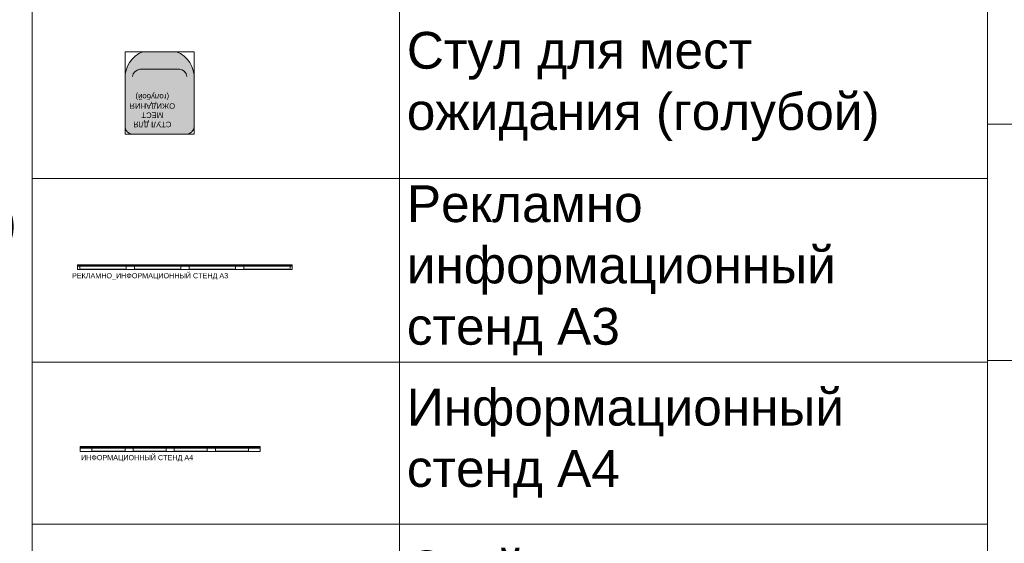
# Model space of a CAD drawing. Header units: millimetres. Extents: x -57449114 to 30620931, y -92609 to 84364.
# Tile 18 of 256: x -66089 to -59389, y -51591 to -48031. Entities that reach past the tile are written whole.
import ezdxf
from ezdxf import colors
from ezdxf.entities.mleader import LeaderData, LeaderLine
from ezdxf.math import Vec2, Vec3

# ---------------------------------------------------------------- set-up
doc = ezdxf.new("R2010")
doc.units = ezdxf.units.MM
doc.layers.get('0').update_dxf_attribs({"lineweight": 0})
doc.layers.add('06_АР_Мебель', color=4, linetype='Continuous', lineweight=9)
doc.layers.add('17_АР_Текст', color=235, linetype='Continuous', lineweight=0)
doc.layers.add('1. ПОДЛОЖКА', color=7, linetype='Continuous', lineweight=0, true_color=0x9b9292)
doc.styles.add('_ТЕКСТОВЫЙ', font='arial.ttf', dxfattribs={"width": 0.8})
doc.styles.add('HVAC_AEP', font='arial.ttf')
doc.styles.get("Standard").update_dxf_attribs({"font": 'arial.ttf'})
pattern_1 = [(45, (-19881.27647358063, -29620.09309433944), (-4.490128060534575, 4.490128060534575), [])]

# ---------------------------------------------------------------- blocks, each defined once
blk = doc.blocks.new('*T194')
at = {"color": 0, "linetype": 'ByBlock', "lineweight": -2, "transparency": 16777216}
for p, q in [((0, 0), (8500, 0)), ((0, 0), (0, -27939.33333333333)), ((8500, 0), (8500, -27939.33333333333)), ((0, -469.6666666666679), (8500, -469.6666666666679)), ((4500, -469.6666666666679), (4500, -27939.33333333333)), ((0, -4969.666666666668), (8500, -4969.666666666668)), ((0, -9469.666666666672), (8500, -9469.666666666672)), ((0, -13269.66666666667), (8500, -13269.66666666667)), ((0, -16669.66666666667), (8500, -16669.66666666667)), ((0, -20469.66666666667), (8500, -20469.66666666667)), ((0, -24269.66666666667), (8500, -24269.66666666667)), ((0, -26370.40563892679), (8500, -26370.40563892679)), ((0, -27939.33333333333), (8500, -27939.33333333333))]:
    blk.add_line(p, q, dxfattribs=at)
at = {"color": 0, "lineweight": 15, "transparency": 16777216, "style": 'HVAC_AEP'}
for s, insert, char_height, width, attachment_point in [('{\\H0.83333x;\\C256;Готовые блоки (Барьеры, АРМ, Почтальоны)}', (4250, -234.8333333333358), 300, 8497, 5), ('{\\fCalibri|b0|i0|c204|p34;\\C256;Группа блоков 1200\\P\\PПо невозможности разместить стандартный барьер для приёма посылок, применить откидную столешницу для МГН}', (4550, -2719.666666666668), 250, 3900, 4), ('{\\fCalibri|b0|i0|c204|p34;\\C256;Группа блоков 1400\\P\\PПо невозможности разместить стандартный барьер для приёма посылок, применить откидную столешницу для МГН}', (4550, -7219.666666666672), 250, 3900, 4), ('{\\fCalibri|b0|i0|c204|p34;\\C256;Группа блоков \\P\\PПочта банк 1400}', (4550, -11369.66666666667), 250, 3900, 4), ('{\\fCalibri|b0|i0|c204|p34;\\C256;Группа блоков \\P\\PПочта банк 1200}', (4550, -14969.66666666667), 250, 3900, 4), ('{\\C256;ГРУППА МЕБЕЛИ ЦСУ (ЦЕНТР СОЦИАЛЬНЫХ УСЛУГ)\\P\\PЕсли не помещается в кабинете можно установить в клиентском зале }', (4550, -18569.66666666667), 250, 3900, 4), ('{\\C256;ГРУППА МЕБЕЛИ ЦСУ (ЦЕНТР СОЦИАЛЬНЫХ УСЛУГ)\\P\\P\\fCalibri|b0|i0|c204|p34;Если нет места на стол 1400 ставим выноску на стол МГН 1200}', (4550, -22369.66666666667), 250, 3900, 4)]:
    blk.add_mtext(s, dxfattribs=dict(at, insert=insert, char_height=char_height, width=width, attachment_point=attachment_point))
blk = doc.blocks.new('_Dot')
at = {"color": 0, "linetype": 'ByBlock', "lineweight": -2}
blk.add_line((-0.5, 0), (-1, 0), dxfattribs=at)
at = {"color": 0, "linetype": 'ByBlock', "const_width": 0.5}
blk.add_lwpolyline([(-0.25, 0, 1), (0.25, 0, 1)], format="xyb", close=True, dxfattribs=at)
blk = doc.blocks.new('*T196')
at = {"color": 0, "linetype": 'ByBlock', "lineweight": -2, "transparency": 16777216}
for p, q in [((0, 0), (6500, 0)), ((0, 0), (0, -14269.66666666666)), ((6500, 0), (6500, -14269.66666666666)), ((0, -469.6666666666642), (6500, -469.6666666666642)), ((2500, -469.6666666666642), (2500, -14269.66666666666)), ((0, -1735.196452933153), (6500, -1735.196452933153)), ((0, -2985.196452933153), (6500, -2985.196452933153)), ((0, -4235.196452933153), (6500, -4235.196452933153)), ((0, -5485.196452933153), (6500, -5485.196452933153)), ((0, -6735.196452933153), (6500, -6735.196452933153)), ((0, -7985.196452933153), (6500, -7985.196452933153)), ((0, -9235.196452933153), (6500, -9235.196452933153)), ((0, -10335.19645293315), (6500, -10335.19645293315)), ((0, -11435.19645293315), (6500, -11435.19645293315)), ((0, -12535.19645293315), (6500, -12535.19645293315)), ((0, -14269.66666666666), (6500, -14269.66666666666))]:
    blk.add_line(p, q, dxfattribs=at)
at = {"color": 0, "lineweight": 15, "transparency": 16777216, "style": 'HVAC_AEP'}
for s, insert, char_height, width, attachment_point in [('Клиентский зал', (3250, -234.8333333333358), 300, 6497, 5), ('Стол для заполнения^Jдокументов/МГН', (2550, -1102.431559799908), 250, 3900, 4), ('Стеллаж пристенный^J2250 х 665 х 500', (2550, -2360.196452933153), 250, 3900, 4), ('Стеллаж пристенный^J2250 х 1000 х 500', (2550, -3610.196452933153), 250, 3900, 4), ('Стеллаж островной^J1550 х 1000 х 1000', (2550, -4860.196452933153), 250, 3900, 4), ('Стеллаж пристенный^Jугловой^J2250 х 1000 х 500', (2550, -6110.196452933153), 250, 3900, 4), ('Стул для мест^Jожидания (голубой)', (2550, -7360.196452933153), 250, 3900, 4), ('Рекламно^Jинформационный^Jстенд А3', (2550, -8610.196452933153), 250, 3900, 4), ('Информационный^Jстенд А4', (2550, -9785.196452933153), 250, 3900, 4), ('Стойка поворотная^Jдля ГЖП', (2550, -10885.19645293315), 250, 3900, 4), ('Стойка поворотная^Jдля открыток', (2550, -11985.19645293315), 250, 3900, 4), ('Банкомат', (2550, -13402.4315597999), 250, 3900, 4)]:
    blk.add_mtext(s, dxfattribs=dict(at, insert=insert, char_height=char_height, width=width, attachment_point=attachment_point))
blk = doc.blocks.new('Информационный стенд А4')
at = {"layer": '06_АР_Мебель'}
h = blk.add_hatch(dxfattribs=at)
h.set_pattern_fill('ANSI31', color=256, scale=2)
h.set_pattern_definition(pattern_1)
h.paths.add_polyline_path([(1225, 0), (1225, -10), (0, -10), (0, 0)])
for points in [[(1225, -10), (0, -10), (0, 0), (1225, 0)], [(80, -10), (305, -10), (305, -30), (80, -30)], [(360, -10), (585, -10), (585, -30), (360, -30)], [(640, -10), (865, -10), (865, -30), (640, -30)], [(920, -10), (1145, -10), (1145, -30), (920, -30)]]:
    blk.add_lwpolyline(points, close=True, dxfattribs=at)
at = {"layer": '1. ПОДЛОЖКА'}
blk.add_lwpolyline([(1225, 0), (-1.068804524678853, 0), (-1.068804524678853, -32.07305726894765), (1225, -32.07305726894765)], close=True, dxfattribs=at)
at = {"flags": 1}
for tag, p in [('КОД_ОБОРУДОВАНИЯ', (7.725434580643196, 111.3692339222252)), ('ДОП_ИНФОРМАЦИЯ', (7.725434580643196, 59.21465537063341)), ('ДОГОВОР', (12.84384217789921, 9.23389518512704))]:
    blk.add_attdef(tag, p, '', height=25, dxfattribs=at)
at = {"layer": '06_АР_Мебель', "lineweight": 0, "insert": (387.2113693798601, -56.8995155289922), "char_height": 35, "attachment_point": 2}
blk.add_mtext_dynamic_manual_height_columns('{\\C7;ИНФОРМАЦИОННЫЙ СТЕНД А4}', width=1139.681254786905, gutter_width=12.5, heights=[0], dxfattribs=at)
blk = doc.blocks.new('Рекламно-информационный стенд А3')
at = {"layer": '06_АР_Мебель'}
h = blk.add_hatch(dxfattribs=at)
h.set_pattern_fill('ANSI31', color=256, scale=2)
h.set_pattern_definition(pattern_1)
h.paths.add_polyline_path([(1496.5, 0), (1496.5, -10), (36.5000000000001, -10), (36.5000000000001, 0)])
for points in [[(1496.5, -10), (36.5000000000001, -10), (36.5000000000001, 0), (1496.5, 0)], [(50.00000000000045, -10), (367.0000000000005, -10), (367.0000000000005, -30), (50.00000000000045, -30)], [(422.0000000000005, -10), (739.0000000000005, -10), (739.0000000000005, -30), (422.0000000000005, -30)], [(794.0000000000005, -10), (1111, -10), (1111, -30), (794.0000000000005, -30)], [(1166, -10), (1483, -10), (1483, -30), (1166, -30)]]:
    blk.add_lwpolyline(points, close=True, dxfattribs=at)
at = {"layer": '1. ПОДЛОЖКА'}
blk.add_lwpolyline([(1496.5, 0), (36.10978615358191, 0), (36.10978615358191, -31.54846905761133), (1496.5, -31.54846905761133)], close=True, dxfattribs=at)
at = {"flags": 1}
for tag, p in [('КОД_ОБОРУДОВАНИЯ', (43.914895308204, 111.3692927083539)), ('ДОП_ИНФОРМАЦИЯ', (43.914895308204, 59.21471415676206)), ('ДОГОВОР', (49.03330290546, 9.233953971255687))]:
    blk.add_attdef(tag, p, '', height=25, dxfattribs=at)
at = {"layer": '06_АР_Мебель', "lineweight": 0, "insert": (529.0395753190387, -56.8995155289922), "char_height": 35, "attachment_point": 2}
blk.add_mtext_dynamic_manual_height_columns('{\\C7;РЕКЛАМНО_ИНФОРМАЦИОННЫЙ СТЕНД А3}', width=1139.681254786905, gutter_width=12.5, heights=[0], dxfattribs=at)
blk = doc.blocks.new('Стул для клиентов голубой')
at = {"layer": '06_АР_Мебель', "transparency": 33554508}
h = blk.add_hatch(color=162, dxfattribs=at)
h.dxf.hatch_style = 1
edge = h.paths.add_edge_path()
edge.add_arc((-184.8229429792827, 509.8229429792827), 50.17736940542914, 90.20217562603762, 179.7978243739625, ccw=False)
edge.add_line((-185, 560), (185, 560))
edge.add_arc((185, 510), 50, 0, 90, ccw=False)
edge.add_line((235, 510), (235, 182.9367912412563))
edge.add_arc((44.7973054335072, 176.8368820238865), 190.3004832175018, -68.31833268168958, 1.8368788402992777, ccw=False)
edge.add_line((115.1037138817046, 0), (-115.1037138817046, 0))
edge.add_arc((-44.15573395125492, 177.4081137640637), 191.0687171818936, 177.2225499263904, 248.2028407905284, ccw=False)
edge.add_line((-235, 186.6666666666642), (-235, 510))
at = {"layer": '06_АР_Мебель'}
for points in [[(-235, 510, -0.4121480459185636), (-185, 560), (185, 560, -0.4142135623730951), (235, 510), (235, 182.9367912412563, -0.316043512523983), (115.1037138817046, 0), (-115.1037138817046, 0, -0.3200077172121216), (-235, 186.6666666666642), (-235, 510)], [(185, 169.4350291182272, -0.3159935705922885), (135, 119.4350291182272), (-135, 119.4350291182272, -0.4142135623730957), (-185, 169.4350291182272, -0.9999999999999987)]]:
    blk.add_lwpolyline(points, format="xyb", dxfattribs=at)
at = {"layer": '1. ПОДЛОЖКА'}
blk.add_lwpolyline([(-234.5071366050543, 560), (234.5071366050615, 560), (234.0142732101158, 0), (-235, 0)], close=True, dxfattribs=at)
at = {"flags": 1}
for tag, p in [('КОД_ОБОРУДОВАНИЯ', (-151.0489313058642, 707.3317879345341)), ('ДОП_ИНФОРМАЦИЯ', (-117.4157130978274, 655.1772093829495)), ('ДОГОВОР', (63.66156064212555, 602.079197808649))]:
    blk.add_attdef(tag, p, '', height=25, dxfattribs=at)
at = {"layer": '06_АР_Мебель', "insert": (49.8404815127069, 395.1068439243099), "char_height": 37.5, "attachment_point": 5}
blk.add_mtext_dynamic_manual_height_columns('{\\C7;СТУЛ ДЛЯ\\PМЕСТ ОЖИДАНИЯ\\P(голубой)}', width=348.4047053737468, gutter_width=12.5, heights=[353.238243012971], dxfattribs=at)
blk = doc.blocks.new('*T199')
at = {"color": 0, "linetype": 'ByBlock', "lineweight": -2, "transparency": 16777216}
for p, q in [((0, 0), (6500, 0)), ((0, 0), (0, -9080.239654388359)), ((6500, 0), (6500, -9080.239654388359)), ((0, -469.6666666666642), (6500, -469.6666666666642)), ((2500, -469.6666666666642), (2500, -9080.239654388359)), ((0, -1469.666666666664), (6500, -1469.666666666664)), ((0, -2469.666666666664), (6500, -2469.666666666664)), ((0, -4074.953160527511), (6500, -4074.953160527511)), ((0, -5680.239654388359), (6500, -5680.239654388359)), ((0, -6680.239654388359), (6500, -6680.239654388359)), ((0, -7880.239654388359), (6500, -7880.239654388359)), ((0, -9080.239654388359), (6500, -9080.239654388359))]:
    blk.add_line(p, q, dxfattribs=at)
at = {"color": 0, "lineweight": 15, "transparency": 16777216, "style": 'HVAC_AEP'}
for s, insert, char_height, width, attachment_point in [('Фарма', (3250, -234.8333333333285), 300, 6497, 5), ('Кресло рабочее', (2550, -969.6666666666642), 250, 3900, 4), ('Холодильник^Jфармацевтический', (2550, -1969.666666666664), 250, 3900, 4), ('Аптечный шкаф для^Jрецептурных^Jлекарств с замками^J1099Х460Х 2200', (2550, -3272.309913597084), 250, 3900, 4), ('Аптечный шкаф для^Jхранения резиновых^Jизделий^J600Х400Х2000 мм', (2550, -4877.596407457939), 250, 3900, 4), ('Шкаф для хранения^JЛП 800Х400Х 2000', (2550, -6180.239654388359), 250, 3900, 4), ('Шкаф металл.для^Jхранения ССЖ^J300Х500Х 1860', (2550, -7280.239654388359), 250, 3900, 4), ('Тумба под^Jхолодильник^J600Х610Х516', (2550, -8480.239654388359), 250, 3900, 4)]:
    blk.add_mtext(s, dxfattribs=dict(at, insert=insert, char_height=char_height, width=width, attachment_point=attachment_point))

msp = doc.modelspace()

# ---------------------------------------------------------------- block references
for name, p in [('*T194', (-74504.52991571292, -27455.10537215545)), ('*T196', (-66004.52991571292, -41124.77203882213)), ('*T199', (-59504.52991571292, -46272.15857815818)), ('Рекламно-информационный стенд А3', (-65730.65139675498, -49697.31678731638)), ('Информационный стенд А4', (-65677.09750497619, -50933.63117442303))]:
    msp.add_blockref(name, p)
at = {"rotation": 180}
msp.add_blockref('Стул для клиентов голубой', (-65136.70440747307, -48248.36610538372), dxfattribs=at)

# ---------------------------------------------------------------- leaders
at = {"layer": '17_АР_Текст', "lineweight": 18}
ml = msp.add_multileader_mtext('Standard', dxfattribs=at)
ml.set_content('ЦСУ оборудование:\\PМонитор 23,8"\\PСистемный блок (с комплектующими)\\PИсточник бесперебойного питания\\PМышь, клавиатура\\PWeb-камера\\PМФУ лазерный', color=256, style='_ТЕКСТОВЫЙ')
ml.set_leader_properties(lineweight=0)
ml.set_arrow_properties(name='DOT')
ml.build(insert=Vec2(0, 0))
ml.multileader.update_dxf_attribs({"text_left_attachment_type": 6, "text_right_attachment_type": 6, "dogleg_length": 0.3600000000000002, "arrow_head_size": 50, "scale": 100})
ctx = ml.context
ctx.base_point, ctx.scale, ctx.char_height, ctx.arrow_head_size, ctx.landing_gap_size, ctx.plane_origin = Vec3(-74068.29152371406, -49557.0427603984), 100, 200, 50, 100, Vec3(-68828.30775664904, -44334.07486417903)
ctx.left_attachment, ctx.right_attachment, ctx.attachment_type = 6, 6, 2
notes = []
notes.append((ctx, [(1, (1, 1, 0), (-74104.29152371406, -49557.0427603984), (1, 0), 36.00000000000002, [(0, [(-74104.29152371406, -48496.40411232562)], 0, [])])]))
ctx.mtext.insert, ctx.mtext.width, ctx.mtext.defined_height, ctx.mtext.flow_direction = Vec3(-73968.29152371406, -49301.51752165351), 5220.323782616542, 815.5168005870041, 5
for ctx, leaders in notes:
    for number, flags, end, landing, length, lines in leaders:
        leader = LeaderData()
        leader.index, (leader.has_last_leader_line, leader.has_dogleg_vector, leader.attachment_direction) = number, flags
        leader.last_leader_point, leader.dogleg_vector, leader.dogleg_length = Vec3(end), Vec3(landing), length
        for number, points, colour, breaks in lines:
            line = LeaderLine()
            line.index, line.vertices, line.color, line.breaks = number, Vec3.list(points), colors.encode_raw_color(colour), breaks
            leader.lines.append(line)
        ctx.leaders.append(leader)

doc.saveas('drawing.dxf')
